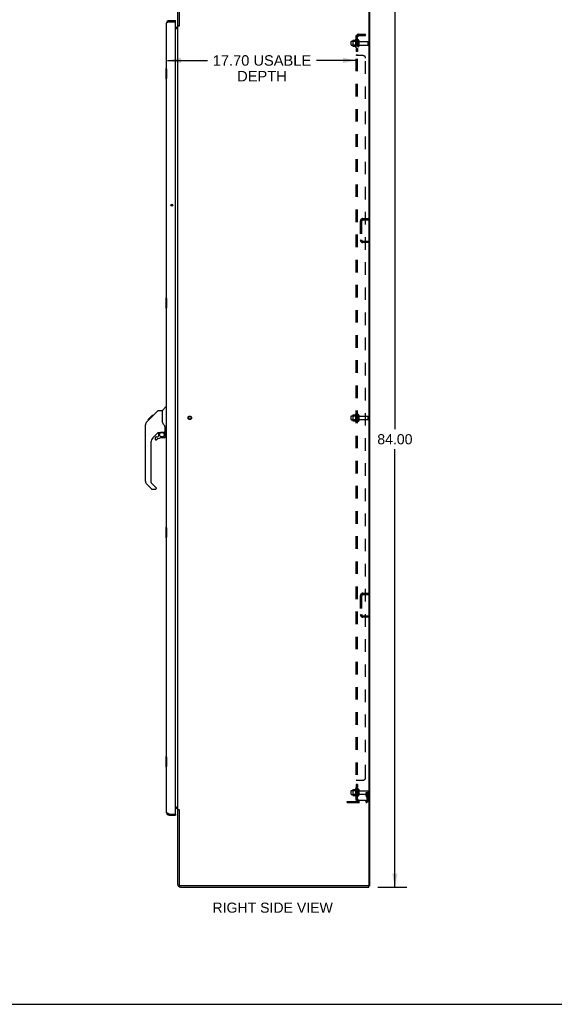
# Model space of a CAD drawing. Header units: inches. Extents: x 0 to 214, y 0 to 139.
# Tile 11 of 14: x 107 to 158, y 0 to 92. Entities that reach past the tile are written whole.
import ezdxf

# ---------------------------------------------------------------- set-up
doc = ezdxf.new("R2010")
doc.units = ezdxf.units.IN
doc.header["$LTSCALE"] = 11.782908
doc.header["$MEASUREMENT"] = 0
doc.linetypes.add('HIDDEN', pattern=[0.2, 0.1, -0.1])
doc.layers.get('0').update_dxf_attribs({"linetype": 'CONTINUOUS'})
for name, color, linetype in [('02___PRT_ALL_AXES', 7, 'CONTINUOUS'), ('DEFAULT_2', 8, 'HIDDEN'), ('DIMENSIONS', 7, 'CONTINUOUS')]:
    doc.layers.add(name, color=color, linetype=linetype)
doc.styles.get("Standard").update_dxf_attribs({"font": 'arial.ttf'})
doc.dimstyles.new('DIMSTYLE_1', dxfattribs={"dimtxt": 0.945153, "dimasz": 1.260204, "dimexe": 0.09, "dimexo": 0.07, "dimgap": 0.0375, "dimtad": 0, "dimtih": 1, "dimtoh": 1, "dimzin": 4, "dimdsep": 46, "dimtxsty": 'Standard', "dimblk": '_FILLED', "dimblk1": '_FILLED', "dimblk2": '_FILLED', "dimcen": 0.09, "dimazin": 1, "dimtfac": 1, "dimtofl": 0, "dimtmove": 0, "dimatfit": 3, "dimldrblk": '_FILLED', "dimfxl": 1, "dimtolj": 1, "dimtzin": 4, "dimarcsym": 0})
doc.dimstyles.new('DIMSTYLE_2', dxfattribs={"dimtxt": 0.982959, "dimasz": 1.260204, "dimexe": 0.09, "dimexo": 0.07, "dimgap": 0.039, "dimtad": 0, "dimtih": 1, "dimtoh": 1, "dimzin": 4, "dimdsep": 46, "dimtxsty": 'Standard', "dimblk": '_FILLED', "dimblk1": '_FILLED', "dimblk2": '_FILLED', "dimcen": 0.09, "dimazin": 1, "dimtfac": 1, "dimtofl": 0, "dimtmove": 0, "dimatfit": 3, "dimldrblk": '_FILLED', "dimfxl": 1, "dimtolj": 1, "dimtzin": 4, "dimarcsym": 0})

# ---------------------------------------------------------------- blocks, each defined once
blk = doc.blocks.new('_FILLED')
at = {"color": 0, "linetype": 'ByBlock'}
blk.add_solid([(0, 0), (-1, 0.2), (-1, -0.2)], dxfattribs=at)
blk = doc.blocks.new('*D1')
at = {"layer": 'DIMENSIONS', "color": 2, "linetype": 'Continuous'}
for p, q in [((140.973, 94.991), (143.717, 94.991)), ((142.582, 94.991), (142.582, 53.936)), ((142.582, 10.991), (142.582, 52.046)), ((140.973, 10.991), (143.717, 10.991))]:
    blk.add_line(p, q, dxfattribs=at)
at = {"layer": 'DIMENSIONS', "color": 2, "linetype": 'Continuous', "xscale": 1.2602040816, "yscale": 1.2602040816, "zscale": 1.2602040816}
for p, rotation in [((142.582, 94.991), 90), ((142.582, 10.991), 270)]:
    blk.add_blockref('_FILLED', p, dxfattribs=dict(at, rotation=rotation))
at = {"layer": 'DIMENSIONS', "color": 2, "linetype": 'Continuous', "insert": (142.582, 53.463), "char_height": 0.9452, "width": 3.30277, "attachment_point": 2, "line_spacing_factor": 0.9}
blk.add_mtext('84.00', dxfattribs=at)
blk = doc.blocks.new('*D19')
at = {"layer": 'DIMENSIONS', "color": 2, "linetype": 'Continuous'}
for p, q in [((121.261, 88.506), (125.01, 88.506)), ((138.965, 88.506), (135.216, 88.506))]:
    blk.add_line(p, q, dxfattribs=at)
at = {"layer": 'DIMENSIONS', "color": 2, "linetype": 'Continuous', "xscale": 1.2602040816, "yscale": 1.2602040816, "zscale": 1.2602040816, "rotation": 180}
blk.add_blockref('_FILLED', (121.261, 88.506), dxfattribs=at)
at = {"layer": 'DIMENSIONS', "color": 2, "linetype": 'Continuous', "xscale": 1.2602040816, "yscale": 1.2602040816, "zscale": 1.2602040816}
blk.add_blockref('_FILLED', (138.965, 88.506), dxfattribs=at)
at = {"layer": 'DIMENSIONS', "color": 2, "linetype": 'Continuous', "insert": (130.113, 88.997), "char_height": 0.98296, "width": 9.22301, "attachment_point": 2, "line_spacing_factor": 0.9}
blk.add_mtext('17.70 USABLE\\PDEPTH', dxfattribs=at)

msp = doc.modelspace()

# ---------------------------------------------------------------- linework, layer by layer
at = {"color": 7, "linetype": 'Continuous'}
for p, q in [((122.215, 91.741), (122.215, 94.741)), ((122.34, 94.741), (122.34, 91.747)), ((140.153, 94.803), (140.153, 11.178)), ((140.215, 94.866), (140.215, 11.116)), ((121.404, 92.241), (121.404, 92.137)), ((122.011, 92.137), (121.991, 92.137)), ((122.011, 92.137), (122.011, 92.241)), ((122.011, 91.616), (122.09, 91.616)), ((122.185, 91.491), (122.011, 91.491)), ((122.334, 91.741), (122.215, 91.741)), ((122.215, 18.272), (122.215, 91.709)), ((122.302, 91.709), (122.215, 91.709)), ((122.339, 91.745), (122.34, 91.747)), ((121.097, 87.726), (121.097, 86.756)), ((121.157, 87.741), (121.112, 87.741)), ((121.144, 87.641), (121.144, 86.841)), ((121.112, 86.741), (121.157, 86.741)), ((121.581, 74.982), (121.581, 74.873)), ((121.097, 66.226), (121.097, 65.256)), ((121.157, 66.241), (121.112, 66.241)), ((121.144, 66.141), (121.144, 65.341)), ((121.112, 65.241), (121.157, 65.241)), ((119.723, 55.032), (120.347, 55.657)), ((120.403, 55.68), (120.764, 55.68)), ((120.764, 55.68), (120.764, 54.575)), ((120.769, 55.685), (121.067, 55.983)), ((121.157, 55.995), (121.095, 55.995)), ((119.304, 54.613), (119.582, 54.891)), ((119.41, 54.786), (119.413, 54.79)), ((119.41, 54.786), (119.477, 54.786)), ((119.413, 54.79), (119.48, 54.79)), ((119.414, 54.791), (119.824, 55.2)), ((119.414, 54.791), (119.481, 54.791)), ((119.562, 54.872), (119.495, 54.872)), ((119.582, 54.892), (119.715, 55.025)), ((119.582, 54.958), (119.649, 54.958)), ((119.609, 54.918), (119.582, 54.891)), ((119.731, 55.04), (119.664, 55.04)), ((119.723, 55.032), (119.687, 54.997)), ((119.74, 55.117), (119.807, 55.117)), ((119.824, 55.2), (119.826, 55.202)), ((119.824, 55.201), (119.891, 55.201)), ((119.89, 55.2), (119.824, 55.2)), ((119.826, 55.202), (119.892, 55.202)), ((120.784, 54.582), (120.764, 54.638)), ((120.813, 54.515), (120.784, 54.582)), ((119.189, 49.051), (119.189, 54.335)), ((120.375, 53.618), (119.874, 53.116)), ((120.409, 53.608), (120.409, 53.281)), ((120.452, 53.613), (120.539, 53.613)), ((120.717, 53.654), (120.724, 53.654)), ((120.724, 53.654), (121.02, 53.654)), ((120.902, 53.654), (120.982, 53.574)), ((120.974, 53.567), (120.967, 53.56)), ((121.039, 53.652), (121.039, 54.059)), ((121.079, 53.613), (121.157, 53.613)), ((119.701, 52.699), (119.701, 48.966)), ((120.094, 53.119), (120.094, 52.999)), ((120.173, 53.197), (120.326, 53.197)), ((120.334, 53.201), (120.406, 53.273)), ((120.961, 53.119), (120.724, 53.119)), ((121.02, 53.435), (121.039, 53.435)), ((121.039, 53.197), (121.039, 53.435)), ((119.756, 48.321), (119.304, 48.773)), ((119.724, 48.91), (120.159, 48.475)), ((119.812, 48.298), (120.094, 48.298)), ((120.173, 48.441), (120.173, 48.376)), ((121.097, 44.726), (121.097, 43.756)), ((121.157, 44.741), (121.112, 44.741)), ((121.144, 44.641), (121.144, 43.841)), ((121.112, 43.741), (121.157, 43.741)), ((121.097, 23.226), (121.097, 22.256)), ((121.157, 23.241), (121.112, 23.241)), ((121.144, 23.141), (121.144, 22.341)), ((121.112, 22.241), (121.157, 22.241)), ((122.011, 18.491), (122.185, 18.491)), ((121.404, 17.741), (121.404, 17.845)), ((121.991, 17.845), (122.011, 17.845)), ((122.09, 18.366), (122.011, 18.366)), ((122.011, 17.845), (122.011, 17.741)), ((122.215, 18.272), (122.302, 18.272)), ((122.334, 18.241), (122.215, 18.241)), ((122.215, 11.241), (122.215, 18.241)), ((122.322, 18.254), (122.328, 18.248)), ((122.339, 18.236), (122.34, 18.234)), ((122.34, 18.234), (122.34, 11.241)), ((140.09, 11.116), (122.465, 11.116)), ((140.153, 11.116), (140.215, 11.116)), ((140.153, 10.991), (140.153, 11.116)), ((122.465, 10.991), (140.153, 10.991)), ((0, 0), (214.235, 0))]:
    msp.add_line(p, q, dxfattribs=at)
at = {"color": 3, "linetype": 'Continuous'}
for p, q in [((121.157, 17.987), (121.157, 91.994)), ((121.404, 92.241), (122.011, 92.241)), ((121.404, 92.137), (121.991, 92.137)), ((122.011, 17.865), (122.011, 92.117)), ((121.404, 17.845), (121.991, 17.845)), ((121.404, 17.741), (122.011, 17.741)), ((140.09, 11.116), (140.153, 11.116))]:
    msp.add_line(p, q, dxfattribs=at)
for points in [[(121.325, 92.107), (121.31, 92.101), (121.295, 92.095), (121.281, 92.089), (121.267, 92.083), (121.254, 92.077), (121.241, 92.071), (121.23, 92.065), (121.219, 92.059), (121.208, 92.054), (121.199, 92.048), (121.19, 92.042), (121.183, 92.036), (121.176, 92.03), (121.17, 92.024), (121.166, 92.018), (121.162, 92.012), (121.16, 92.006), (121.158, 92), (121.157, 91.994)], [(121.404, 92.137), (121.388, 92.131), (121.372, 92.125), (121.356, 92.119), (121.34, 92.113), (121.325, 92.107)], [(121.325, 17.874), (121.31, 17.88), (121.295, 17.886), (121.281, 17.892), (121.267, 17.898), (121.254, 17.904), (121.241, 17.91), (121.23, 17.916), (121.219, 17.922), (121.208, 17.928), (121.199, 17.934), (121.19, 17.94), (121.183, 17.946), (121.176, 17.952), (121.17, 17.957), (121.166, 17.963), (121.162, 17.969), (121.16, 17.975), (121.158, 17.981), (121.157, 17.987)], [(121.404, 17.845), (121.388, 17.851), (121.372, 17.857), (121.356, 17.862), (121.34, 17.868), (121.325, 17.874)]]:
    msp.add_lwpolyline(points, dxfattribs=at)
at = {"color": 7, "linetype": 'Continuous'}
for points in [[(122.185, 91.491), (122.185, 91.493), (122.185, 91.494), (122.185, 91.496), (122.185, 91.498), (122.186, 91.5), (122.187, 91.501), (122.188, 91.503), (122.189, 91.505), (122.191, 91.506), (122.193, 91.508), (122.195, 91.509), (122.197, 91.51), (122.199, 91.512)], [(122.185, 91.493), (122.185, 91.494), (122.185, 91.496), (122.185, 91.498), (122.186, 91.5), (122.187, 91.501), (122.188, 91.503), (122.189, 91.505), (122.191, 91.506), (122.193, 91.508)], [(122.199, 91.512), (122.203, 91.515), (122.205, 91.516), (122.208, 91.517), (122.21, 91.519), (122.211, 91.52), (122.213, 91.522), (122.214, 91.524), (122.215, 91.525), (122.215, 91.527), (122.215, 91.528)], [(122.21, 91.519), (122.211, 91.52), (122.213, 91.522), (122.214, 91.524)], [(122.302, 91.709), (122.304, 91.711), (122.306, 91.713), (122.308, 91.714), (122.31, 91.716), (122.312, 91.717), (122.314, 91.719), (122.315, 91.72), (122.317, 91.722), (122.318, 91.723), (122.32, 91.725), (122.321, 91.726), (122.322, 91.728), (122.326, 91.732)], [(122.326, 91.732), (122.328, 91.734), (122.329, 91.735), (122.331, 91.737), (122.332, 91.739), (122.334, 91.74), (122.335, 91.742), (122.337, 91.743), (122.339, 91.745)], [(121.142, 87.677), (121.143, 87.671), (121.143, 87.665), (121.144, 87.659), (121.144, 87.653), (121.144, 87.647), (121.144, 87.641)], [(121.144, 86.841), (121.144, 86.834), (121.144, 86.828), (121.144, 86.822), (121.143, 86.816), (121.143, 86.81), (121.142, 86.804)], [(121.142, 66.177), (121.143, 66.171), (121.143, 66.165), (121.144, 66.159), (121.144, 66.153), (121.144, 66.147), (121.144, 66.141)], [(121.144, 65.341), (121.144, 65.334), (121.144, 65.328), (121.144, 65.322), (121.143, 65.316), (121.143, 65.31), (121.142, 65.304)], [(120.347, 55.657), (120.355, 55.663), (120.363, 55.669), (120.372, 55.674), (120.382, 55.677), (120.392, 55.679), (120.403, 55.68)], [(119.304, 54.613), (119.285, 54.592), (119.259, 54.56), (119.237, 54.524), (119.219, 54.487), (119.205, 54.447), (119.195, 54.406), (119.19, 54.365), (119.189, 54.335)], [(119.687, 54.997), (119.665, 54.974), (119.643, 54.952), (119.609, 54.918)], [(120.986, 54.23), (120.937, 54.3), (120.889, 54.377), (120.848, 54.447), (120.813, 54.515)], [(120.539, 53.613), (120.548, 53.613), (120.556, 53.615), (120.566, 53.618), (120.578, 53.622), (120.591, 53.627), (120.606, 53.632), (120.622, 53.638), (120.64, 53.643), (120.659, 53.647), (120.678, 53.651), (120.698, 53.653), (120.717, 53.654)], [(121.019, 53.435), (121.019, 53.449), (121.017, 53.463), (121.014, 53.476), (121.011, 53.49), (121.006, 53.503), (121, 53.516), (120.993, 53.528), (120.985, 53.539), (120.977, 53.55), (120.967, 53.56)], [(120.982, 53.574), (120.981, 53.574), (120.981, 53.574), (120.98, 53.573), (120.979, 53.572), (120.978, 53.57), (120.974, 53.567)], [(121.039, 54.059), (121.038, 54.082), (121.034, 54.117), (121.025, 54.152), (121.012, 54.184), (120.997, 54.213), (120.986, 54.23)], [(121.142, 44.677), (121.143, 44.671), (121.143, 44.665), (121.144, 44.659), (121.144, 44.653), (121.144, 44.647), (121.144, 44.641)], [(121.144, 43.841), (121.144, 43.834), (121.144, 43.828), (121.144, 43.822), (121.143, 43.816), (121.143, 43.81), (121.142, 43.804)], [(121.142, 23.177), (121.143, 23.171), (121.143, 23.165), (121.144, 23.159), (121.144, 23.153), (121.144, 23.147), (121.144, 23.141)], [(121.144, 22.341), (121.144, 22.334), (121.144, 22.328), (121.144, 22.322), (121.143, 22.316), (121.143, 22.31), (121.142, 22.304)], [(122.185, 18.491), (122.185, 18.489), (122.185, 18.487), (122.185, 18.485), (122.185, 18.483), (122.186, 18.482), (122.187, 18.48), (122.188, 18.478), (122.189, 18.477), (122.191, 18.475), (122.193, 18.474), (122.195, 18.472), (122.197, 18.471), (122.199, 18.469), (122.203, 18.467)], [(122.185, 18.489), (122.185, 18.487), (122.185, 18.485), (122.185, 18.483), (122.186, 18.482), (122.187, 18.48), (122.188, 18.478), (122.189, 18.477), (122.191, 18.475), (122.193, 18.474)], [(122.203, 18.467), (122.205, 18.465), (122.208, 18.464), (122.21, 18.462), (122.211, 18.461), (122.213, 18.459), (122.214, 18.458), (122.215, 18.456), (122.215, 18.455), (122.215, 18.453)], [(122.21, 18.462), (122.211, 18.461), (122.213, 18.459), (122.214, 18.458)], [(122.302, 18.272), (122.304, 18.27), (122.306, 18.269), (122.308, 18.267), (122.31, 18.266), (122.312, 18.264), (122.314, 18.262), (122.315, 18.261), (122.317, 18.259), (122.318, 18.258), (122.32, 18.257), (122.321, 18.255), (122.322, 18.254)], [(122.328, 18.248), (122.329, 18.246), (122.331, 18.244), (122.332, 18.243), (122.334, 18.241), (122.335, 18.24), (122.337, 18.238), (122.339, 18.236)]]:
    msp.add_lwpolyline(points, dxfattribs=at)
at = {"color": 3, "linetype": 'Continuous'}
msp.add_circle((121.657, 74.928), 0.0938, dxfattribs=at)
at = {"color": 7, "linetype": 'Continuous'}
msp.add_circle((120.724, 53.414), 0.217, dxfattribs=at)
at = {"color": 3, "linetype": 'Continuous'}
for centre, radius, start, end in [((121.404, 91.994), 0.246, 90, 180), ((121.991, 92.117), 0.02, 0, 90), ((122.09, 91.741), 0.25, 270, 299.60041), ((122.09, 18.241), 0.25, 60.39958, 90), ((121.404, 17.987), 0.246, 180, 270), ((121.991, 17.865), 0.02, 270, 360)]:
    msp.add_arc(centre, radius, start, end, dxfattribs=at)
at = {"color": 7, "linetype": 'Continuous'}
for centre, radius, start, end in [((121.404, 91.994), 0.142, 90, 131.33886), ((121.321, 91.851), 0.26, 87.37257, 90), ((122.09, 91.741), 0.125, 270, 360), ((121.112, 87.726), 0.015, 90, 180), ((121.142, 87.726), 0.015, 0, 90), ((121.112, 86.756), 0.015, 180, 270), ((121.142, 86.756), 0.015, 270, 360), ((121.112, 66.226), 0.015, 90, 180), ((121.142, 66.226), 0.015, 0, 90), ((121.112, 65.256), 0.015, 180, 270), ((121.142, 65.256), 0.015, 270, 360), ((120.783, 55.671), 0.0197, 135, 180), ((121.095, 55.955), 0.0394, 90, 135), ((120.452, 53.416), 0.197, 90, 127.44051), ((120.842, 53.435), 0.197, 0, 45), ((121.02, 53.674), 0.0197, 270, 360), ((121.079, 53.652), 0.0394, 180, 270), ((120.291, 52.699), 0.591, 135, 180), ((120.173, 53.119), 0.0787, 90, 180), ((120.173, 52.999), 0.0787, 180, 309.5212), ((120.724, 52.331), 0.787, 90, 129.5212), ((120.326, 53.209), 0.0118, 270, 315), ((120.398, 53.281), 0.0118, 315, 360), ((120.961, 53.197), 0.0787, 270, 360), ((119.583, 49.051), 0.394, 180, 225), ((119.779, 48.966), 0.0787, 180, 225), ((119.812, 48.376), 0.0787, 225, 270), ((120.094, 48.376), 0.0787, 270, 360), ((120.126, 48.441), 0.0472, 0, 45), ((121.112, 44.726), 0.015, 90, 180), ((121.142, 44.726), 0.015, 0, 90), ((121.112, 43.756), 0.015, 180, 270), ((121.142, 43.756), 0.015, 270, 360), ((121.112, 23.226), 0.015, 90, 180), ((121.142, 23.226), 0.015, 0, 90), ((121.112, 22.256), 0.015, 180, 270), ((121.142, 22.256), 0.015, 270, 360), ((121.404, 17.987), 0.142, 228.66114, 270), ((121.321, 18.131), 0.26, 270, 272.59369), ((122.09, 18.241), 0.125, 0, 90), ((122.465, 11.241), 0.25, 180, 270), ((122.465, 11.241), 0.125, 180, 270), ((140.09, 11.178), 0.0625, 270, 360)]:
    msp.add_arc(centre, radius, start, end, dxfattribs=at)
at = {"layer": '02___PRT_ALL_AXES', "color": 8, "linetype": 'HIDDEN'}
for p, q in [((138.495, 90.299), (139.09, 90.299)), ((138.495, 89.933), (139.09, 89.933)), ((138.895, 90.472), (138.895, 89.76)), ((138.965, 90.366), (138.965, 90.45)), ((138.965, 90.366), (138.965, 89.866)), ((139.09, 90.366), (138.965, 90.366)), ((138.965, 89.782), (138.965, 89.866)), ((139.09, 89.866), (138.965, 89.866)), ((138.965, 89.637), (138.965, 89.356)), ((139.09, 89.637), (138.965, 89.637)), ((139.09, 90.366), (139.09, 89.866)), ((139.09, 89.637), (139.09, 89.356)), ((139.259, 90.282), (140.06, 90.282)), ((139.259, 89.95), (140.06, 89.95)), ((139.09, 89.356), (138.965, 89.356)), ((138.495, 55.174), (139.09, 55.174)), ((138.495, 54.808), (139.09, 54.808)), ((138.895, 55.347), (138.895, 54.635)), ((138.965, 55.241), (138.965, 55.325)), ((139.09, 55.241), (138.965, 55.241)), ((138.965, 55.241), (138.965, 54.741)), ((139.09, 54.741), (138.965, 54.741)), ((138.965, 54.657), (138.965, 54.741)), ((139.09, 55.241), (139.09, 54.741)), ((139.259, 55.157), (140.06, 55.157)), ((139.259, 54.825), (140.06, 54.825)), ((139.09, 20.625), (138.965, 20.625)), ((138.965, 20.625), (138.965, 20.344)), ((139.09, 20.344), (138.965, 20.344)), ((139.09, 20.625), (139.09, 20.344)), ((138.495, 20.049), (139.09, 20.049)), ((138.495, 19.683), (139.09, 19.683)), ((138.895, 20.222), (138.895, 19.51)), ((138.965, 20.116), (138.965, 20.2)), ((139.09, 20.116), (138.965, 20.116)), ((138.965, 20.116), (138.965, 19.616)), ((139.09, 19.616), (138.965, 19.616)), ((138.965, 19.532), (138.965, 19.616)), ((139.09, 20.116), (139.09, 19.616)), ((139.259, 20.032), (140.06, 20.032)), ((139.259, 19.7), (140.06, 19.7))]:
    msp.add_line(p, q, dxfattribs=at)
msp.add_circle((123.34, 54.991), 0.124, dxfattribs=at)
for centre, radius, start, end in [((138.927, 90.45), 0.0384, 0, 145.55034), ((139.496, 90.116), 0.698, 149.33687, 156.03207), ((139.496, 90.116), 0.698, 203.96793, 210.66313), ((138.927, 89.782), 0.0384, 214.44966, 360), ((139.496, 54.991), 0.698, 149.33687, 156.03207), ((139.496, 54.991), 0.698, 203.96793, 210.66313), ((138.927, 55.325), 0.0384, 0, 145.55034), ((138.927, 54.657), 0.0384, 214.44966, 360), ((139.496, 19.866), 0.698, 149.33687, 156.03207), ((139.496, 19.866), 0.698, 203.96793, 210.66313), ((138.927, 20.2), 0.0384, 0, 145.55034), ((138.927, 19.532), 0.0384, 214.44966, 360)]:
    msp.add_arc(centre, radius, start, end, dxfattribs=at)
at = {"layer": 'DEFAULT_2', "color": 8, "linetype": 'HIDDEN'}
for p, q in [((138.965, 19.147), (138.965, 90.834)), ((139.09, 90.834), (138.965, 90.834)), ((139.019, 90.873), (139.116, 90.794)), ((139.09, 19.147), (139.09, 90.834)), ((139.202, 90.959), (139.84, 90.959)), ((139.202, 90.834), (139.84, 90.834)), ((139.84, 90.834), (139.84, 90.959)), ((138.465, 89.963), (138.465, 90.269)), ((138.629, 90.371), (138.629, 89.86)), ((138.649, 90.299), (138.629, 90.319)), ((138.649, 89.932), (138.629, 89.912)), ((138.64, 90.393), (138.868, 90.393)), ((138.64, 89.838), (138.868, 89.838)), ((138.649, 90.299), (138.649, 89.932)), ((138.945, 90.299), (138.649, 90.299)), ((138.945, 89.932), (138.649, 89.932)), ((138.945, 90.299), (138.965, 90.319)), ((138.945, 90.299), (138.945, 89.932)), ((138.945, 89.932), (138.965, 89.912)), ((139.196, 90.38), (139.196, 89.851)), ((140.09, 89.98), (140.09, 90.252)), ((139.09, 88.995), (138.965, 88.995)), ((139.59, 88.959), (139.019, 88.959)), ((139.116, 88.963), (139.116, 88.965)), ((139.116, 88.959), (139.116, 88.961)), ((139.84, 21.272), (139.84, 88.709)), ((139.34, 73.428), (139.34, 71.678)), ((139.465, 73.428), (139.465, 71.678)), ((139.59, 73.678), (140.09, 73.678)), ((139.59, 73.553), (140.09, 73.553)), ((140.09, 73.553), (140.09, 73.678)), ((139.59, 71.553), (140.09, 71.553)), ((140.09, 71.428), (139.59, 71.428)), ((140.09, 71.553), (140.09, 71.428)), ((138.465, 54.838), (138.465, 55.144)), ((138.629, 55.246), (138.629, 54.735)), ((138.649, 55.174), (138.629, 55.194)), ((138.649, 54.807), (138.629, 54.787)), ((138.64, 55.268), (138.868, 55.268)), ((138.64, 54.713), (138.868, 54.713)), ((138.945, 55.174), (138.649, 55.174)), ((138.649, 55.174), (138.649, 54.807)), ((138.945, 54.807), (138.649, 54.807)), ((138.945, 55.174), (138.965, 55.194)), ((138.945, 55.174), (138.945, 54.807)), ((138.945, 54.807), (138.965, 54.787)), ((139.196, 55.255), (139.196, 54.726)), ((140.09, 54.855), (140.09, 55.127)), ((139.34, 38.303), (139.34, 36.553)), ((139.465, 38.303), (139.465, 36.553)), ((139.59, 38.553), (140.09, 38.553)), ((139.59, 38.428), (140.09, 38.428)), ((140.09, 38.428), (140.09, 38.553)), ((139.59, 36.428), (140.09, 36.428)), ((140.09, 36.303), (139.59, 36.303)), ((140.09, 36.428), (140.09, 36.303)), ((139.09, 20.987), (138.965, 20.987)), ((139.019, 21.022), (139.59, 21.022)), ((138.465, 19.713), (138.465, 20.019)), ((138.629, 20.121), (138.629, 19.61)), ((138.649, 20.049), (138.629, 20.069)), ((138.649, 19.682), (138.629, 19.662)), ((138.64, 20.143), (138.868, 20.143)), ((138.64, 19.588), (138.868, 19.588)), ((138.945, 20.049), (138.649, 20.049)), ((138.649, 20.049), (138.649, 19.682)), ((138.945, 19.682), (138.649, 19.682)), ((138.945, 20.049), (138.965, 20.069)), ((138.945, 20.049), (138.945, 19.682)), ((138.945, 19.682), (138.965, 19.662)), ((139.196, 20.13), (139.196, 19.601)), ((139.896, 19.866), (139.986, 19.866)), ((139.896, 19.525), (139.896, 19.866)), ((140, 19.691), (139.896, 19.691)), ((139.918, 19.459), (139.967, 19.391)), ((139.986, 19.866), (140.09, 19.866)), ((139.986, 19.164), (139.986, 19.866)), ((140, 19.525), (140, 19.866)), ((140.002, 19.519), (140.051, 19.451)), ((140.09, 19.866), (140.051, 19.866)), ((140.09, 19.164), (140.09, 20.002)), ((138.09, 19.022), (139.844, 19.022)), ((138.09, 18.918), (138.09, 19.022)), ((138.09, 18.918), (139.844, 18.918)), ((138.337, 18.918), (138.337, 19.022)), ((138.593, 18.918), (138.593, 19.022)), ((139.09, 19.147), (138.965, 19.147)), ((139.019, 19.108), (139.116, 19.188)), ((139.202, 19.147), (139.84, 19.147)), ((139.84, 19.147), (139.84, 19.022))]:
    msp.add_line(p, q, dxfattribs=at)
for points in [[(138.988, 90.855), (138.985, 90.853), (138.981, 90.852), (138.978, 90.85), (138.976, 90.849), (138.973, 90.847), (138.971, 90.845), (138.969, 90.843), (138.967, 90.841), (138.966, 90.839), (138.966, 90.838), (138.965, 90.836), (138.965, 90.834)], [(139.019, 90.873), (139.017, 90.871), (139.015, 90.869), (139.012, 90.867), (139.009, 90.865), (139.006, 90.863), (139.002, 90.861), (138.999, 90.859), (138.995, 90.858), (138.988, 90.855)], [(139.034, 90.834), (139.033, 90.834), (139.032, 90.834), (139.032, 90.834), (139.032, 90.834), (139.031, 90.834), (139.031, 90.834), (139.031, 90.834)], [(139.031, 90.834), (139.031, 90.834), (139.031, 90.834), (139.031, 90.834), (139.031, 90.834), (139.031, 90.834), (139.032, 90.834), (139.032, 90.834), (139.033, 90.834), (139.033, 90.834), (139.034, 90.834), (139.034, 90.834), (139.035, 90.834), (139.036, 90.834), (139.036, 90.834), (139.037, 90.834), (139.038, 90.833), (139.038, 90.833), (139.039, 90.833), (139.04, 90.833), (139.04, 90.833), (139.041, 90.833), (139.042, 90.832), (139.043, 90.832), (139.043, 90.832), (139.044, 90.832), (139.045, 90.832), (139.046, 90.832), (139.047, 90.831), (139.047, 90.831), (139.048, 90.831), (139.049, 90.831), (139.05, 90.83), (139.051, 90.83), (139.051, 90.83), (139.052, 90.83), (139.053, 90.829), (139.054, 90.829), (139.055, 90.829), (139.056, 90.829), (139.057, 90.828), (139.058, 90.828), (139.058, 90.828), (139.059, 90.827), (139.06, 90.827), (139.061, 90.827), (139.062, 90.826), (139.063, 90.826), (139.064, 90.826), (139.065, 90.825), (139.066, 90.825), (139.067, 90.825), (139.068, 90.824), (139.069, 90.824), (139.07, 90.823), (139.071, 90.823), (139.072, 90.823), (139.073, 90.822), (139.074, 90.822), (139.075, 90.821), (139.076, 90.821), (139.077, 90.821), (139.078, 90.82), (139.079, 90.82), (139.08, 90.819), (139.08, 90.819), (139.081, 90.819), (139.082, 90.818), (139.083, 90.818), (139.084, 90.817), (139.084, 90.817), (139.085, 90.817), (139.086, 90.816), (139.087, 90.816), (139.087, 90.816), (139.088, 90.815), (139.089, 90.815), (139.089, 90.814), (139.09, 90.814), (139.091, 90.814), (139.091, 90.813), (139.092, 90.813), (139.092, 90.813), (139.093, 90.812), (139.093, 90.812), (139.094, 90.812), (139.094, 90.812), (139.094, 90.811), (139.094, 90.811)], [(139.105, 90.811), (139.103, 90.813), (139.101, 90.815), (139.099, 90.817), (139.097, 90.82), (139.095, 90.822), (139.094, 90.824), (139.093, 90.827), (139.092, 90.829), (139.091, 90.831), (139.091, 90.833), (139.09, 90.834)], [(139.094, 90.811), (139.094, 90.811), (139.094, 90.811), (139.094, 90.812), (139.094, 90.812), (139.094, 90.812), (139.093, 90.812), (139.093, 90.812), (139.093, 90.813), (139.092, 90.813), (139.092, 90.813), (139.091, 90.814), (139.091, 90.814)], [(139.116, 90.794), (139.116, 90.794), (139.116, 90.795), (139.116, 90.796), (139.116, 90.797), (139.116, 90.798), (139.115, 90.799), (139.114, 90.8), (139.113, 90.802), (139.112, 90.803), (139.11, 90.805), (139.108, 90.807), (139.105, 90.811)], [(138.985, 88.976), (138.981, 88.978), (138.978, 88.979), (138.976, 88.981), (138.973, 88.983), (138.971, 88.985), (138.969, 88.987), (138.967, 88.988), (138.966, 88.99), (138.966, 88.992), (138.965, 88.993), (138.965, 88.995)], [(138.978, 88.979), (138.976, 88.981), (138.973, 88.983), (138.971, 88.985), (138.969, 88.987), (138.967, 88.988), (138.966, 88.99), (138.966, 88.992), (138.965, 88.993), (138.965, 88.995)], [(138.999, 88.97), (138.991, 88.973), (138.988, 88.975), (138.985, 88.976)], [(139.019, 88.959), (139.017, 88.961), (139.015, 88.963), (139.012, 88.964), (139.009, 88.966), (139.006, 88.967), (139.002, 88.969), (138.999, 88.97)], [(139.019, 88.959), (139.017, 88.961), (139.015, 88.963), (139.012, 88.964), (139.009, 88.966)], [(139.092, 88.99), (139.091, 88.992), (139.091, 88.993), (139.09, 88.995)], [(139.097, 88.985), (139.095, 88.986), (139.094, 88.987), (139.093, 88.989), (139.092, 88.99), (139.091, 88.992), (139.091, 88.993), (139.09, 88.995)], [(139.101, 88.982), (139.099, 88.983), (139.097, 88.985), (139.095, 88.986), (139.094, 88.987), (139.093, 88.989)], [(139.112, 88.974), (139.11, 88.975), (139.108, 88.977), (139.107, 88.978), (139.105, 88.979), (139.101, 88.982)], [(139.116, 88.959), (139.116, 88.961), (139.116, 88.963), (139.116, 88.965), (139.116, 88.966), (139.116, 88.968), (139.115, 88.969), (139.114, 88.971), (139.113, 88.972), (139.112, 88.974), (139.11, 88.975), (139.108, 88.977), (139.107, 88.978)], [(139.116, 88.966), (139.116, 88.968), (139.115, 88.969)], [(138.985, 21.005), (138.981, 21.003), (138.978, 21.002), (138.976, 21), (138.973, 20.998), (138.971, 20.997), (138.969, 20.995), (138.967, 20.993), (138.966, 20.991), (138.966, 20.989), (138.965, 20.988), (138.965, 20.987)], [(138.967, 20.993), (138.966, 20.991), (138.966, 20.989), (138.965, 20.988), (138.965, 20.987)], [(138.978, 21.002), (138.976, 21), (138.973, 20.998), (138.971, 20.997)], [(138.991, 21.008), (138.988, 21.006), (138.985, 21.005)], [(139.019, 21.022), (139.017, 21.02), (139.015, 21.019), (139.012, 21.017), (139.009, 21.016), (139.006, 21.014), (139.002, 21.012), (138.999, 21.011), (138.991, 21.008)], [(139.019, 21.022), (139.017, 21.02), (139.015, 21.019), (139.012, 21.017), (139.009, 21.016)], [(139.105, 21.002), (139.101, 20.999), (139.099, 20.998), (139.097, 20.997), (139.095, 20.995), (139.094, 20.994), (139.093, 20.992), (139.092, 20.991), (139.091, 20.989), (139.091, 20.988), (139.09, 20.987)], [(139.093, 20.992), (139.092, 20.991), (139.091, 20.989), (139.091, 20.988)], [(139.097, 20.997), (139.095, 20.995), (139.094, 20.994)], [(139.116, 21.022), (139.116, 21.02), (139.116, 21.018), (139.116, 21.017), (139.116, 21.015), (139.116, 21.014), (139.115, 21.012), (139.114, 21.011), (139.113, 21.009), (139.112, 21.008), (139.11, 21.006), (139.108, 21.005), (139.107, 21.003), (139.105, 21.002)], [(139.115, 21.012), (139.114, 21.011), (139.113, 21.009), (139.112, 21.008), (139.11, 21.006), (139.108, 21.005), (139.107, 21.003)], [(139.116, 21.022), (139.116, 21.02), (139.116, 21.018), (139.116, 21.017), (139.116, 21.015)], [(138.995, 19.124), (138.988, 19.127), (138.985, 19.128), (138.981, 19.13), (138.978, 19.131), (138.976, 19.133), (138.973, 19.135), (138.971, 19.137), (138.969, 19.138), (138.967, 19.14), (138.966, 19.142), (138.966, 19.144), (138.965, 19.145), (138.965, 19.147)], [(139.019, 19.108), (139.017, 19.111), (139.015, 19.113), (139.012, 19.115), (139.009, 19.117), (139.006, 19.119), (139.002, 19.12), (138.999, 19.122), (138.995, 19.124)], [(139.094, 19.17), (139.094, 19.17), (139.094, 19.17), (139.094, 19.17), (139.094, 19.17), (139.094, 19.169), (139.093, 19.169), (139.093, 19.169), (139.092, 19.169), (139.092, 19.168), (139.091, 19.168), (139.091, 19.168), (139.09, 19.167), (139.089, 19.167), (139.089, 19.167), (139.088, 19.166), (139.087, 19.166), (139.087, 19.166), (139.086, 19.165), (139.085, 19.165), (139.085, 19.164), (139.084, 19.164), (139.083, 19.164), (139.083, 19.163), (139.082, 19.163), (139.081, 19.163), (139.08, 19.162), (139.08, 19.162), (139.079, 19.162), (139.078, 19.161), (139.077, 19.161), (139.076, 19.161), (139.076, 19.16), (139.075, 19.16), (139.074, 19.159), (139.073, 19.159), (139.072, 19.159), (139.071, 19.158), (139.07, 19.158), (139.07, 19.158), (139.069, 19.157), (139.068, 19.157), (139.067, 19.157), (139.066, 19.156), (139.065, 19.156), (139.064, 19.155), (139.063, 19.155), (139.062, 19.155), (139.06, 19.154), (139.059, 19.154), (139.058, 19.154), (139.057, 19.153), (139.056, 19.153), (139.055, 19.152), (139.054, 19.152), (139.053, 19.152), (139.052, 19.151), (139.051, 19.151), (139.05, 19.151), (139.049, 19.151), (139.047, 19.15), (139.046, 19.15), (139.045, 19.15), (139.044, 19.149), (139.043, 19.149), (139.042, 19.149), (139.041, 19.149), (139.041, 19.149), (139.04, 19.148), (139.039, 19.148), (139.038, 19.148), (139.037, 19.148), (139.036, 19.148), (139.035, 19.147), (139.034, 19.147), (139.033, 19.147), (139.033, 19.147), (139.032, 19.147), (139.032, 19.147), (139.031, 19.147), (139.031, 19.147), (139.031, 19.147)], [(139.031, 19.147), (139.031, 19.147), (139.031, 19.147), (139.031, 19.147), (139.031, 19.147), (139.031, 19.147), (139.032, 19.147), (139.032, 19.147), (139.033, 19.147), (139.033, 19.147), (139.034, 19.147)], [(139.108, 19.174), (139.105, 19.171), (139.103, 19.168), (139.101, 19.166), (139.099, 19.164), (139.097, 19.162), (139.095, 19.159), (139.094, 19.157), (139.093, 19.155), (139.092, 19.152), (139.091, 19.15), (139.091, 19.149), (139.09, 19.147)], [(139.09, 19.167), (139.091, 19.167), (139.091, 19.168), (139.092, 19.168), (139.092, 19.168), (139.093, 19.169), (139.093, 19.169), (139.094, 19.169), (139.094, 19.17), (139.094, 19.17), (139.094, 19.17), (139.094, 19.17)], [(139.116, 19.188), (139.116, 19.187), (139.116, 19.186), (139.116, 19.186), (139.116, 19.185), (139.116, 19.183), (139.115, 19.182), (139.114, 19.181), (139.113, 19.179), (139.112, 19.178), (139.11, 19.176), (139.108, 19.174)]]:
    msp.add_lwpolyline(points, dxfattribs=at)
for radius in [0.164, 0.124]:
    msp.add_circle((123.34, 54.991), radius, dxfattribs=at)
for centre, radius, start, end in [((139.202, 90.722), 0.237, 90, 180), ((139.202, 90.722), 0.112, 90, 180), ((138.495, 90.269), 0.03, 90, 180.00001), ((138.495, 89.963), 0.03, 179.99999, 270), ((138.771, 90.371), 0.141, 174.79195, 180), ((138.771, 89.86), 0.141, 180, 185.20805), ((138.64, 90.383), 0.01, 90, 174.80617), ((138.64, 89.848), 0.01, 185.19383, 270), ((138.849, 90.403), 0.01, 270, 336.03207), ((138.849, 89.828), 0.01, 23.96793, 90), ((139.143, 90.38), 0.053, 0, 180), ((139.143, 89.851), 0.053, 180, 360), ((139.259, 90.344), 0.0625, 180, 270), ((139.259, 89.887), 0.0625, 90, 180), ((140.06, 90.252), 0.03, 360, 90), ((140.06, 89.98), 0.03, 270, 0), ((139.59, 88.709), 0.25, 0, 90), ((139.59, 73.428), 0.25, 90, 180), ((139.59, 73.428), 0.125, 90, 180), ((139.59, 71.678), 0.25, 180, 270), ((139.59, 71.678), 0.125, 180, 270), ((138.495, 55.144), 0.03, 90, 180.00001), ((138.495, 54.838), 0.03, 179.99999, 270), ((138.771, 55.246), 0.141, 174.79195, 180), ((138.771, 54.735), 0.141, 180, 185.20805), ((138.64, 55.258), 0.01, 90, 174.80617), ((138.64, 54.723), 0.01, 185.19383, 270), ((138.849, 55.278), 0.01, 270, 336.03207), ((138.849, 54.703), 0.01, 23.96793, 90), ((139.143, 55.255), 0.053, 0, 180), ((139.143, 54.726), 0.053, 180, 360), ((139.259, 55.219), 0.0625, 180, 270), ((139.259, 54.762), 0.0625, 90, 180), ((140.06, 55.127), 0.03, 360, 90), ((140.06, 54.855), 0.03, 270, 0), ((139.59, 38.303), 0.25, 90, 180), ((139.59, 38.303), 0.125, 90, 180), ((139.59, 36.553), 0.25, 180, 270), ((139.59, 36.553), 0.125, 180, 270), ((139.59, 21.272), 0.25, 270, 360), ((138.495, 20.019), 0.03, 90, 180.00001), ((138.495, 19.713), 0.03, 179.99999, 270), ((138.771, 20.121), 0.141, 174.79195, 180), ((138.771, 19.61), 0.141, 180, 185.20805), ((138.64, 20.133), 0.01, 90, 174.80617), ((138.64, 19.598), 0.01, 185.19383, 270), ((138.849, 20.153), 0.01, 270, 336.03207), ((138.849, 19.578), 0.01, 23.96793, 90), ((139.143, 20.13), 0.053, 0, 180), ((139.143, 19.601), 0.053, 180, 360), ((139.259, 20.094), 0.0625, 180, 270), ((139.259, 19.637), 0.0625, 90, 180), ((140.01, 19.525), 0.114, 180, 215.75389), ((139.882, 19.33), 0.104, 0, 35.75389), ((140.01, 19.525), 0.01, 180, 215.75389), ((139.882, 19.33), 0.208, 0, 35.75389), ((140.06, 20.002), 0.03, 360, 90), ((140.06, 19.73), 0.03, 270, 0), ((139.202, 19.259), 0.237, 180, 270), ((139.202, 19.259), 0.112, 180, 270), ((139.844, 19.164), 0.246, 270, 360), ((139.844, 19.164), 0.142, 270, 360)]:
    msp.add_arc(centre, radius, start, end, dxfattribs=at)

# ---------------------------------------------------------------- texts
at = {"layer": 'DIMENSIONS', "color": 2, "linetype": 'Continuous', "insert": (131.113, 9.536), "char_height": 0.94515, "width": 11.27157, "attachment_point": 2, "line_spacing_factor": 0.9}
msp.add_mtext('RIGHT SIDE VIEW', dxfattribs=at)

# ---------------------------------------------------------------- dimensions: what is measured, and where the dimension line sits
at = {"layer": 'DIMENSIONS', "color": 2, "linetype": 'Continuous'}
dim = msp.add_linear_dim(base=(142.582, 10.991), p1=(140.903, 94.991), p2=(140.903, 10.991), angle=270, dimstyle='DIMSTYLE_1', dxfattribs=at)
dim.commit()
dim.dimension.update_dxf_attribs({"geometry": '*D1', "text_midpoint": (142.577, 52.985), "dimtype": 160})
dim = msp.add_linear_dim(base=(121.261, 88.506), p1=(138.965, 88.959), p2=(121.261, 17.845), angle=180, text='<> USABLE\\PDEPTH', dimstyle='DIMSTYLE_2', dxfattribs=at)
dim.commit()
dim.dimension.update_dxf_attribs({"geometry": '*D19', "text_midpoint": (130.113, 87.769), "dimtype": 160})

doc.saveas('drawing.dxf')
